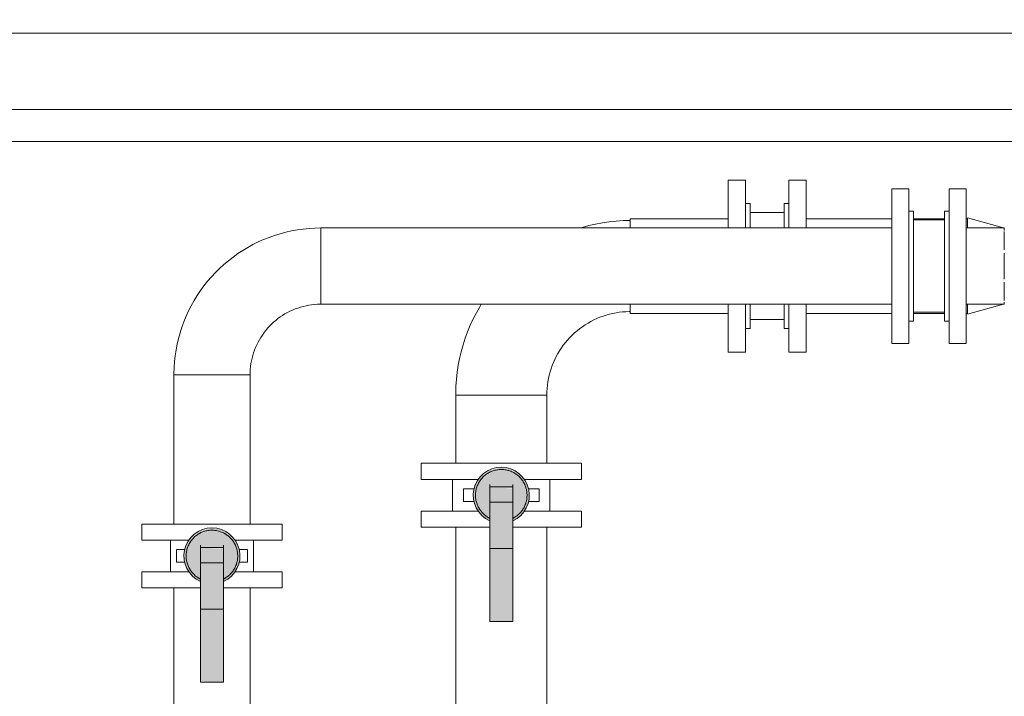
# Model space of a CAD drawing. Header units: metres. Extents: x -54598 to 1827199, y -329446 to -256744.
# Tile 170 of 256: x 117882 to 124756, y -299064 to -294341. Entities that reach past the tile are written whole.
import ezdxf

# ---------------------------------------------------------------- set-up
doc = ezdxf.new("R2010")
doc.units = ezdxf.units.M
doc.layers.add('P-PIPE', color=7, linetype='Continuous', lineweight=20)
doc.styles.add('ISO_1.0', font='isocpeur.ttf')

# ---------------------------------------------------------------- blocks, each defined once
blk = doc.blocks.new('Tecofi_VPI4448-02_Затвор дисковый поворотный с ручкой - Затвор дисковый поворотный_VPI 4448-02-V6-Разрез 5')
at = {"layer": 'P-PIPE'}
h = blk.add_hatch(color=37, dxfattribs=at)
h.paths.add_polyline_path([(-7702.9, 2189.1), (-7703.2, 2205.4), (-7703.5, 2200), (-7703.2, 2194.4)])
h.paths.add_polyline_path([(-7693.4, 2169.5), (-7702, 2186.5), (-7698.3, 2177.5), (-7695.8, 2173.2), (-7694.1, 2170.5)])
h.paths.add_polyline_path([(-7676.4, 2155.9), (-7690, 2166.1), (-7683, 2159.9), (-7676.6, 2156)])
h.paths.add_polyline_path([(-7675.1, 2155.4), (-7675.1, 2155.6), (-7676.4, 2155.9)])
h.paths.add_polyline_path([(-7702.9, 2210.9), (-7694.6, 2228), (-7699.1, 2221), (-7701.2, 2215.8), (-7702.1, 2213.3)])
h.paths.add_polyline_path([(-7693.4, 2230.6), (-7677.6, 2243.2), (-7685.4, 2238.1), (-7690.8, 2233.2), (-7693.2, 2230.8)])
h.paths.add_polyline_path([(-7676.4, 2244.2), (-7661.8, 2248), (-7665.1, 2247.8), (-7674, 2245)])
h = blk.add_hatch(color=37, dxfattribs=at)
h.paths.add_polyline_path([(-7665.9, 2243.4), (-7665.4, 2243.2), (-7665.4, 2243.5)])
h.paths.add_polyline_path([(-7675.1, 2155.6), (-7675.5, 2160.3), (-7683.1, 2165.3), (-7688.3, 2170), (-7689.9, 2172), (-7692.2, 2175), (-7695.1, 2180.8), (-7698.1, 2187), (-7700.1, 2200), (-7699.2, 2205.5), (-7697.2, 2215.1), (-7691.2, 2226.4), (-7687.7, 2230.8), (-7680.4, 2236.8), (-7669, 2242.7), (-7658.8, 2244.6), (-7655.1, 2245), (-7655.1, 2249), (-7677.1, 2243.6), (-7693.8, 2229.8), (-7702.9, 2210.9), (-7702.9, 2189.1), (-7693.2, 2169.3), (-7676.4, 2155.9)])
h = blk.add_hatch(color=37, dxfattribs=at)
h.paths.add_polyline_path([(-7675.1, 2161.3), (-7675.1, 2161.4), (-7676.4, 2161.5)])
h.paths.add_polyline_path([(-7699.7, 2199.4), (-7698.9, 2200.6), (-7699.6, 2199.5)])
h.paths.add_polyline_path([(-7655.1, 2244.5), (-7655.1, 2245), (-7656.9, 2244.5)])
h = blk.add_hatch(color=37, dxfattribs=at)
h.paths.add_polyline_path([(-7678, 2161.7), (-7677.1, 2161.9), (-7693.2, 2178), (-7699.1, 2200), (-7699.7, 2199.4), (-7699.1, 2192.9), (-7697.4, 2185.9), (-7691.5, 2173.7), (-7684.5, 2166.4), (-7678.3, 2161.9)])
h.paths.add_polyline_path([(-7675.1, 2160), (-7675.1, 2161.3), (-7677.1, 2161.2), (-7675.5, 2160.3)])
h.paths.add_polyline_path([(-7661.9, 2244), (-7662.1, 2244.3), (-7665.9, 2243.4)])
h.paths.add_polyline_path([(-7677.6, 2238.3), (-7670.3, 2239.9), (-7655.1, 2244.5), (-7661.8, 2244), (-7670.3, 2241.9), (-7672.3, 2241.5), (-7675.5, 2239.8)])
h.paths.add_polyline_path([(-7699.7, 2199.4), (-7697.6, 2205.5), (-7692.9, 2222.3), (-7677.6, 2238.3), (-7682.8, 2235.1), (-7687.7, 2230.8), (-7695.2, 2219.9), (-7696.5, 2216.5), (-7698.2, 2211.9), (-7698.9, 2207.2), (-7699.7, 2200)])
for points in [[(-7675.1, 2161.4), (-7675.1, 2218.7), (-7655.1, 2218.7), (-7655.1, 2244), (-7677.1, 2238.1), (-7693.2, 2222), (-7699.1, 2200), (-7693.2, 2178), (-7677.1, 2161.9)], [(-7635.1, 2155.6), (-7633.1, 2156.5), (-7616.4, 2170.2), (-7607.3, 2189.1), (-7607.3, 2210.9), (-7617, 2230.7), (-7633.8, 2244.2), (-7655.1, 2249), (-7655.1, 2245), (-7651, 2244.5), (-7637.4, 2241.2), (-7628.9, 2236.1), (-7621.9, 2230.1), (-7620.3, 2228.1), (-7618, 2225), (-7615.1, 2219.3), (-7612.1, 2213.1), (-7610.1, 2200), (-7611, 2194.4), (-7613, 2185), (-7619, 2173.6), (-7622.4, 2169.3), (-7629.8, 2163.3), (-7635.1, 2160), (-7635.1, 2155.8)], [(-7635.1, 2161.4), (-7633.1, 2161.9), (-7617, 2178), (-7611.1, 2200), (-7617.3, 2222.3), (-7633.1, 2238.1), (-7655.1, 2244), (-7655.1, 2218.7), (-7635.1, 2218.7), (-7635.1, 2165.4)], [(-7675.1, 2215), (-7635.1, 2215.2), (-7635.1, 2218.7), (-7675.1, 2218.7), (-7675.1, 2215.2)], [(-7675.1, 2214.3), (-7635.1, 2214.3), (-7635.1, 2215), (-7675.1, 2215)], [(-7647.1, 2212.3), (-7635.1, 2212.8), (-7635.1, 2214.3), (-7675.1, 2214), (-7675.1, 2212.3)], [(-7635.1, 2188), (-7635.1, 2212.3), (-7675.1, 2212.3), (-7675.1, 2188), (-7647.1, 2188)], [(-7675.1, 2107), (-7635.1, 2107), (-7635.1, 2188), (-7675.1, 2188), (-7675.1, 2138.5)], [(-7647.1, 1982), (-7635.1, 1982), (-7635.1, 2107), (-7675.1, 2107), (-7675.1, 1982)], [(-7635.1, 1980), (-7635.1, 1982), (-7675.1, 1981.5), (-7675.1, 1980), (-7647.1, 1980)]]:
    blk.add_hatch(color=37, dxfattribs=at).paths.add_polyline_path(points)
h = blk.add_hatch(color=37, dxfattribs=at)
h.paths.add_polyline_path([(-7635.1, 2160), (-7632.6, 2161.7), (-7635.1, 2161.3), (-7635.1, 2160.1)])
h.paths.add_polyline_path([(-7610.5, 2200.6), (-7611.1, 2207.2), (-7612.7, 2214.2), (-7618.7, 2226.3), (-7625.2, 2233.2), (-7632.2, 2238.3), (-7633.1, 2238.1), (-7617, 2222), (-7611.1, 2200), (-7610.6, 2200.6)])
h.paths.add_polyline_path([(-7632.6, 2161.7), (-7627.4, 2165), (-7622.4, 2169.3), (-7615, 2180.1), (-7613.7, 2183.5), (-7611.9, 2188.2), (-7611.3, 2192.9), (-7610.5, 2200), (-7611.1, 2199.2), (-7612.6, 2194.4), (-7617.3, 2177.7), (-7633.1, 2161.9)])
h.paths.add_polyline_path([(-7632.2, 2238.3), (-7637.4, 2241.2), (-7652.3, 2244.8), (-7655.1, 2244.7), (-7655.1, 2244), (-7633.1, 2238.5)])
h = blk.add_hatch(color=37, dxfattribs=at)
h.paths.add_polyline_path([(-7632.6, 2156.8), (-7624.7, 2161.9), (-7619.8, 2166.4), (-7618.8, 2167.8), (-7632.6, 2156.9)])
h.paths.add_polyline_path([(-7615.5, 2172), (-7611.1, 2179.1), (-7609, 2184.2), (-7608.5, 2186.8), (-7614.4, 2174.4)])
h.paths.add_polyline_path([(-7607.3, 2192.6), (-7606.7, 2200.1), (-7607.3, 2205.5), (-7607.3, 2194.4)])
h.paths.add_polyline_path([(-7607.3, 2210.9), (-7611.1, 2221), (-7614.4, 2226.8), (-7615.4, 2227.7), (-7608.2, 2212.7)])
h.paths.add_polyline_path([(-7616.8, 2230.6), (-7624.8, 2238.1), (-7629.6, 2241.5), (-7631.7, 2242.5), (-7617, 2230.7)])
h.paths.add_polyline_path([(-7633.8, 2244.2), (-7645.1, 2247.8), (-7648.3, 2247.5), (-7637.6, 2245)])
h = blk.add_hatch(color=37, dxfattribs=at)
h.paths.add_polyline_path([(-7634.1, 2160.6), (-7631.9, 2161.7), (-7633.2, 2161.3), (-7633.8, 2160.8)])
h.paths.add_polyline_path([(-7617.2, 2176.5), (-7616, 2178), (-7616.8, 2177.1), (-7617, 2176.8)])
h.paths.add_polyline_path([(-7610.5, 2198.4), (-7610.3, 2200.9), (-7610.5, 2199.8)])
h.paths.add_polyline_path([(-7615.4, 2219.9), (-7616.8, 2223.2), (-7616.3, 2222), (-7615.8, 2220.8)])
h.paths.add_polyline_path([(-7631.5, 2237.9), (-7633.1, 2239.1), (-7632.2, 2238.3), (-7631.9, 2238.1)])
h.paths.add_polyline_path([(-7633.1, 2238.1), (-7633.6, 2238.5), (-7633.8, 2238.3)])
at = {"layer": 'P-PIPE', "color": 5}
for p, q in [((-7740.1, 2227.8), (-7740.1, 2172.3)), ((-7675.1, 2215), (-7675.1, 2218.7)), ((-7635.1, 2218.7), (-7635.1, 2215)), ((-7570.1, 2172.3), (-7570.1, 2227.8)), ((-7721.1, 2211.1), (-7721.1, 2188.9)), ((-7721.1, 2211.1), (-7706.1, 2211.1)), ((-7706.1, 2211.1), (-7702.7, 2211.1)), ((-7675.1, 2214.3), (-7675.1, 2215)), ((-7635.1, 2215), (-7675.1, 2215)), ((-7675.1, 2212.3), (-7675.1, 2214.3)), ((-7675.1, 2188), (-7675.1, 2212.3)), ((-7635.1, 2215), (-7635.1, 2214.3)), ((-7635.1, 2214.3), (-7635.1, 2212.3)), ((-7635.1, 2212.3), (-7635.1, 2188)), ((-7607.5, 2211.1), (-7604.1, 2211.1)), ((-7604.1, 2211.1), (-7589.1, 2211.1)), ((-7589.1, 2188.9), (-7589.1, 2211.1)), ((-7706.1, 2188.9), (-7721.1, 2188.9)), ((-7702.7, 2188.9), (-7706.1, 2188.9)), ((-7675.1, 2107), (-7675.1, 2188)), ((-7635.1, 2188), (-7675.1, 2188)), ((-7635.1, 2188), (-7635.1, 2107)), ((-7604.1, 2188.9), (-7607.5, 2188.9)), ((-7589.1, 2188.9), (-7604.1, 2188.9)), ((-7675.1, 1982), (-7675.1, 2107)), ((-7675.1, 2107), (-7635.1, 2107)), ((-7635.1, 2107), (-7635.1, 1982)), ((-7675.1, 1980), (-7675.1, 1982)), ((-7675.1, 1980), (-7635.1, 1980)), ((-7635.1, 1982), (-7635.1, 1980))]:
    blk.add_line(p, q, dxfattribs=at)
at = {"layer": 'P-PIPE', "color": 5, "flags": 128}
for points in [[(-7655.1, 2245), (-7656.9, 2245), (-7658.7, 2244.9), (-7660.5, 2244.7), (-7662.3, 2244.4), (-7664, 2244.1), (-7665.8, 2243.7), (-7667.5, 2243.3), (-7669.2, 2242.7), (-7670.9, 2242.1), (-7672.6, 2241.5), (-7674.3, 2240.7), (-7675.9, 2239.9), (-7677.5, 2239.1), (-7679, 2238.1), (-7680.5, 2237.2), (-7682, 2236.1), (-7683.4, 2235), (-7684.8, 2233.8), (-7686.1, 2232.6), (-7687.4, 2231.4), (-7688.6, 2230.1), (-7689.8, 2228.7), (-7690.9, 2227.3), (-7692, 2225.8), (-7693, 2224.3), (-7693.9, 2222.8), (-7694.8, 2221.2), (-7695.6, 2219.6), (-7696.3, 2218), (-7697, 2216.3), (-7697.7, 2214.6), (-7698.2, 2212.9), (-7698.7, 2211.2), (-7699.1, 2209.4), (-7699.4, 2207.7), (-7699.7, 2205.9), (-7699.9, 2204.1), (-7700, 2202.3), (-7700.1, 2200.5), (-7700.1, 2198.7), (-7700, 2196.9), (-7699.8, 2195.1), (-7699.6, 2193.3), (-7699.3, 2191.6), (-7698.9, 2189.8), (-7698.5, 2188.1), (-7698, 2186.3), (-7697.4, 2184.6), (-7696.7, 2182.9), (-7696, 2181.3), (-7695.2, 2179.7), (-7694.4, 2178.1), (-7693.5, 2176.5), (-7692.5, 2175), (-7691.5, 2173.5), (-7690.4, 2172.1), (-7689.2, 2170.7), (-7688, 2169.4), (-7686.8, 2168.1), (-7685.5, 2166.8), (-7684.1, 2165.6), (-7682.7, 2164.5), (-7681.3, 2163.4), (-7679.8, 2162.4), (-7678.3, 2161.5), (-7676.7, 2160.6), (-7675.1, 2159.7)], [(-7635.1, 2159.7), (-7634.3, 2160.1), (-7632.7, 2161), (-7631.2, 2161.9), (-7629.7, 2162.9), (-7628.2, 2163.9), (-7626.8, 2165), (-7625.4, 2166.2), (-7624.1, 2167.4), (-7622.8, 2168.7), (-7621.6, 2170), (-7620.4, 2171.3), (-7619.3, 2172.8), (-7618.2, 2174.2), (-7617.2, 2175.7), (-7616.3, 2177.2), (-7615.4, 2178.8), (-7614.6, 2180.4), (-7613.8, 2182), (-7613.2, 2183.7), (-7612.5, 2185.4), (-7612, 2187.1), (-7611.5, 2188.9), (-7611.1, 2190.6), (-7610.7, 2192.4), (-7610.5, 2194.1), (-7610.3, 2195.9), (-7610.2, 2197.7), (-7610.1, 2199.5), (-7610.1, 2201.3), (-7610.2, 2203.1), (-7610.4, 2204.9), (-7610.6, 2206.7), (-7610.9, 2208.5), (-7611.3, 2210.2), (-7611.7, 2212), (-7612.2, 2213.7), (-7612.8, 2215.4), (-7613.5, 2217.1), (-7614.2, 2218.7), (-7615, 2220.4), (-7615.8, 2222), (-7616.7, 2223.5), (-7617.7, 2225), (-7618.7, 2226.5), (-7619.8, 2227.9), (-7620.9, 2229.3), (-7622.1, 2230.7), (-7623.4, 2232), (-7624.7, 2233.2), (-7626, 2234.4), (-7627.4, 2235.5), (-7628.9, 2236.6), (-7630.4, 2237.6), (-7631.9, 2238.6), (-7633.5, 2239.5), (-7635.1, 2240.3), (-7636.7, 2241.1), (-7638.3, 2241.8), (-7640, 2242.4), (-7641.7, 2243), (-7643.5, 2243.5), (-7645.2, 2243.9), (-7647, 2244.3), (-7648.7, 2244.6), (-7650.5, 2244.8), (-7652.3, 2244.9), (-7654.1, 2245), (-7655.1, 2245)]]:
    blk.add_lwpolyline(points, dxfattribs=at)
at = {"layer": 'P-PIPE', "color": 5}
for radius, start, end in [(49, 90, 245.81), (45, 117.9538, 122.5879), (45, 90, 92.4017), (49, 294.19, 90), (45, 88.6913, 90), (45, 57.9812, 61.8289), (45, 148.0993, 151.6152), (45, 26.499, 31.7108), (45, 177.7953, 182.2372), (45, 357.7953, 2.2372), (45, 206.499, 211.7108), (45, 328.0993, 331.6152), (45, 237.9812, 241.8289), (45, 297.9538, 302.5879)]:
    blk.add_arc((-7655.1, 2200), radius, start, end, dxfattribs=at)
blk = doc.blocks.new('VM_Фланец_ГОСТ 332591 - VM_Фланец_ГОСТ 33259-2015-V7-Разрез 5')
at = {"layer": 'P-PIPE'}
for p, q in [((-7795.1, 2255.8), (-7795.1, 2227.8)), ((-7795.1, 2255.8), (-7515.1, 2255.8)), ((-7515.1, 2227.8), (-7515.1, 2255.8)), ((-7695, 2227.8), (-7795.1, 2227.8)), ((-7515.1, 2227.8), (-7614.8, 2227.8))]:
    blk.add_line(p, q, dxfattribs=at)
blk = doc.blocks.new('VM_Фланец_ГОСТ 332591 - VM_Фланец_ГОСТ 33259-2015-V8-Разрез 5')
at = {"layer": 'P-PIPE'}
for p, q in [((-7795.1, 2172.3), (-7795.1, 2144.3)), ((-7795.1, 2172.3), (-7695.3, 2172.3)), ((-7615.2, 2172.3), (-7515.1, 2172.3)), ((-7515.1, 2144.3), (-7515.1, 2172.3)), ((-7675.3, 2144.3), (-7795.1, 2144.3)), ((-7515.1, 2144.3), (-7634.9, 2144.3))]:
    blk.add_line(p, q, dxfattribs=at)
blk = doc.blocks.new('Tecofi_VPI4448-02_Затвор дисковый поворотный с ручкой - Затвор дисковый поворотный_VPI 4448-02-V12-Разрез 5')
at = {"layer": 'P-PIPE'}
h = blk.add_hatch(color=37, dxfattribs=at)
h.paths.add_polyline_path([(-8207.9, 2083.2), (-8208.1, 2099.4), (-8208.5, 2094), (-8208.2, 2088.6)])
h.paths.add_polyline_path([(-8198.4, 2063.5), (-8207, 2080.5), (-8203.3, 2071.6), (-8200.8, 2067.2), (-8199.1, 2064.6)])
h.paths.add_polyline_path([(-8181.3, 2049.9), (-8195, 2060.1), (-8188, 2054), (-8181.6, 2050.1)])
h.paths.add_polyline_path([(-8180.1, 2049.4), (-8180.1, 2049.6), (-8181.3, 2049.9)])
h.paths.add_polyline_path([(-8207.9, 2105), (-8199.6, 2122), (-8204.1, 2115), (-8206.2, 2109.9), (-8207.1, 2107.3)])
h.paths.add_polyline_path([(-8198.4, 2124.6), (-8182.6, 2137.2), (-8190.4, 2132.2), (-8195.8, 2127.3), (-8198.2, 2124.8)])
h.paths.add_polyline_path([(-8181.3, 2138.2), (-8166.8, 2142.1), (-8170.1, 2141.8), (-8180.5, 2138.5)])
h = blk.add_hatch(color=37, dxfattribs=at)
h.paths.add_polyline_path([(-8170.9, 2137.5), (-8170.4, 2137.2), (-8170.4, 2137.5)])
h.paths.add_polyline_path([(-8180.1, 2049.6), (-8180.5, 2054.3), (-8188.1, 2059.4), (-8193.2, 2064), (-8194.9, 2066), (-8197.2, 2069.1), (-8200.1, 2074.8), (-8203.3, 2082.6), (-8205.1, 2094.1), (-8204.2, 2099.6), (-8202.2, 2109.1), (-8196.2, 2120.5), (-8192.7, 2124.8), (-8185.4, 2130.8), (-8174, 2136.8), (-8163.8, 2138.6), (-8160.1, 2139.1), (-8160.1, 2143.1), (-8182.1, 2137.6), (-8198.8, 2123.8), (-8207.9, 2105), (-8207.6, 2082.6), (-8198.2, 2063.3), (-8181.3, 2049.9)])
h = blk.add_hatch(color=37, dxfattribs=at)
h.paths.add_polyline_path([(-8180.1, 2055.3), (-8180.1, 2055.4), (-8181.3, 2055.5)])
h.paths.add_polyline_path([(-8204.6, 2093.4), (-8203.9, 2094.7), (-8204.6, 2093.5)])
h.paths.add_polyline_path([(-8160.1, 2138.6), (-8160.1, 2139.1), (-8161.9, 2138.6)])
h = blk.add_hatch(color=37, dxfattribs=at)
h.paths.add_polyline_path([(-8183, 2055.7), (-8182.1, 2056), (-8198.2, 2072.1), (-8204.1, 2094.1), (-8204.6, 2093.4), (-8204.1, 2086.9), (-8202.4, 2079.9), (-8196.5, 2067.8), (-8190, 2060.8), (-8183.3, 2056)])
h.paths.add_polyline_path([(-8180.1, 2054.1), (-8180.1, 2055.3), (-8182.1, 2055.2), (-8180.5, 2054.3)])
h.paths.add_polyline_path([(-8166.9, 2138), (-8167.1, 2138.4), (-8168.9, 2137.8)])
h.paths.add_polyline_path([(-8182.6, 2132.4), (-8175.3, 2134), (-8160.1, 2138.6), (-8166.8, 2138.1), (-8175.3, 2136), (-8177.3, 2135.5), (-8180.5, 2133.8)])
h.paths.add_polyline_path([(-8204.6, 2093.4), (-8202.6, 2099.6), (-8197.9, 2116.4), (-8182.6, 2132.4), (-8187.8, 2129.1), (-8192.7, 2124.8), (-8200.2, 2114), (-8201.5, 2110.6), (-8203.2, 2105.9), (-8203.9, 2101.2), (-8204.6, 2094.1)])
for points in [[(-8180.1, 2055.4), (-8180.1, 2112.7), (-8160.1, 2112.7), (-8160.1, 2138.1), (-8182.1, 2132.2), (-8198.2, 2116.1), (-8204.1, 2094.1), (-8198.2, 2072.1), (-8182.1, 2056)], [(-8140.1, 2049.6), (-8138.1, 2050.5), (-8121.4, 2064.3), (-8112.3, 2083.2), (-8112.3, 2105), (-8122, 2124.8), (-8140.1, 2138.5), (-8160.1, 2143.1), (-8160.1, 2139.1), (-8159.3, 2138.8), (-8153.1, 2138.3), (-8142.4, 2135.3), (-8133.9, 2130.1), (-8126.9, 2124.1), (-8125.3, 2122.1), (-8123, 2119), (-8120.1, 2113.3), (-8117.1, 2107.1), (-8115.1, 2094.1), (-8115.5, 2091.2), (-8118, 2079), (-8124, 2067.6), (-8127.4, 2063.3), (-8134.7, 2057.3), (-8140.1, 2054.1), (-8140.1, 2049.9)], [(-8140.1, 2055.4), (-8138.1, 2056), (-8122, 2072.1), (-8116.1, 2094.1), (-8122, 2116.1), (-8138.1, 2132.2), (-8160.1, 2138.1), (-8160.1, 2112.7), (-8140.1, 2112.7), (-8140.1, 2059.4)], [(-8140.1, 2109), (-8140.1, 2112.7), (-8180.1, 2112.7), (-8180.1, 2109), (-8168.9, 2109)], [(-8180.1, 2108.4), (-8140.1, 2108.4), (-8140.1, 2109), (-8180.1, 2109)], [(-8168.9, 2106.4), (-8140.1, 2106.9), (-8140.1, 2108.4), (-8180.1, 2108.1), (-8180.1, 2106.4)], [(-8140.1, 2082.1), (-8140.1, 2106.4), (-8180.1, 2106.4), (-8180.1, 2082.1), (-8168.9, 2082.1)], [(-8180.1, 2001.1), (-8140.1, 2001.1), (-8140.1, 2082.1), (-8180.1, 2082.1), (-8180.1, 2026.7)], [(-8180.1, 1876.1), (-8140.1, 1876.1), (-8140.1, 2001.1), (-8180.1, 2001.1), (-8180.1, 1915)], [(-8140.1, 1874.1), (-8140.1, 1876.1), (-8180.1, 1875.5), (-8180.1, 1874.1)]]:
    blk.add_hatch(color=37, dxfattribs=at).paths.add_polyline_path(points)
h = blk.add_hatch(color=37, dxfattribs=at)
h.paths.add_polyline_path([(-8140.1, 2054.1), (-8137.5, 2055.7), (-8140.1, 2055.3), (-8140.1, 2054.1)])
h.paths.add_polyline_path([(-8115.5, 2094.7), (-8116.1, 2101.2), (-8117.7, 2108.2), (-8123.7, 2120.4), (-8130.2, 2127.3), (-8137.2, 2132.4), (-8138.1, 2132.2), (-8122, 2116.1), (-8116.1, 2094.1), (-8115.5, 2094.6)])
h.paths.add_polyline_path([(-8137.5, 2055.7), (-8132.4, 2059), (-8127.4, 2063.3), (-8119.9, 2074.2), (-8118.7, 2077.6), (-8116.9, 2082.2), (-8116.3, 2086.9), (-8115.5, 2094.1), (-8116.1, 2093.2), (-8117.6, 2088.6), (-8122.3, 2071.8), (-8138.1, 2056)])
h.paths.add_polyline_path([(-8137.2, 2132.4), (-8142.4, 2135.3), (-8157.3, 2138.8), (-8160.1, 2138.5), (-8160.1, 2138.1), (-8138.1, 2132.5)])
h = blk.add_hatch(color=37, dxfattribs=at)
h.paths.add_polyline_path([(-8137.6, 2050.9), (-8129.7, 2056), (-8124.4, 2060.8), (-8123.8, 2061.9), (-8137.6, 2050.9)])
h.paths.add_polyline_path([(-8120.5, 2066.1), (-8116.1, 2073.1), (-8114, 2078.2), (-8113.4, 2080.8), (-8119.4, 2068.4)])
h.paths.add_polyline_path([(-8112.3, 2086.6), (-8111.7, 2094.1), (-8112.3, 2099.5), (-8112.3, 2088.6)])
h.paths.add_polyline_path([(-8112.3, 2105), (-8116.1, 2115), (-8119.4, 2120.9), (-8120.4, 2121.7), (-8113.2, 2106.8)])
h.paths.add_polyline_path([(-8121.8, 2124.6), (-8129.7, 2132.2), (-8134.6, 2135.6), (-8136.7, 2136.5), (-8122, 2124.8)])
h.paths.add_polyline_path([(-8138.8, 2138.2), (-8150.1, 2141.8), (-8153.3, 2141.5), (-8140.1, 2138.5)])
h = blk.add_hatch(color=37, dxfattribs=at)
h.paths.add_polyline_path([(-8139.1, 2054.7), (-8136.9, 2055.7), (-8138.1, 2055.3), (-8138.8, 2054.9)])
h.paths.add_polyline_path([(-8122.2, 2070.5), (-8121, 2072.1), (-8121.8, 2071.1), (-8122, 2070.8)])
h.paths.add_polyline_path([(-8115.5, 2092.4), (-8115.3, 2094.9), (-8115.5, 2093.8)])
h.paths.add_polyline_path([(-8120.4, 2113.9), (-8121.8, 2117.2), (-8121.2, 2116.1), (-8120.8, 2114.8)])
h.paths.add_polyline_path([(-8136.5, 2131.9), (-8138.1, 2133.2), (-8137.2, 2132.4), (-8136.9, 2132.2)])
h.paths.add_polyline_path([(-8138.1, 2132.2), (-8138.6, 2132.6), (-8138.8, 2132.4)])
at = {"layer": 'P-PIPE', "color": 5}
for p, q in [((-8232.6, 2121.8), (-8232.6, 2066.3)), ((-8087.6, 2066.3), (-8087.6, 2121.8)), ((-8222.1, 2105.2), (-8222.1, 2083)), ((-8222.1, 2105.2), (-8207.7, 2105.2)), ((-8180.1, 2109), (-8180.1, 2112.7)), ((-8180.1, 2108.4), (-8180.1, 2109)), ((-8140.1, 2109), (-8180.1, 2109)), ((-8180.1, 2106.4), (-8180.1, 2108.4)), ((-8180.1, 2082.1), (-8180.1, 2106.4)), ((-8140.1, 2112.7), (-8140.1, 2109)), ((-8140.1, 2109), (-8140.1, 2108.4)), ((-8140.1, 2108.4), (-8140.1, 2106.4)), ((-8140.1, 2106.4), (-8140.1, 2082.1)), ((-8112.5, 2105.2), (-8098.1, 2105.2)), ((-8098.1, 2083), (-8098.1, 2105.2)), ((-8207.7, 2083), (-8222.1, 2083)), ((-8180.1, 2001.1), (-8180.1, 2082.1)), ((-8140.1, 2082.1), (-8180.1, 2082.1)), ((-8140.1, 2082.1), (-8140.1, 2001.1)), ((-8098.1, 2083), (-8112.5, 2083)), ((-8180.1, 1876.1), (-8180.1, 2001.1)), ((-8180.1, 2001.1), (-8140.1, 2001.1)), ((-8140.1, 2001.1), (-8140.1, 1876.1)), ((-8180.1, 1874.1), (-8180.1, 1876.1)), ((-8180.1, 1874.1), (-8140.1, 1874.1)), ((-8140.1, 1876.1), (-8140.1, 1874.1))]:
    blk.add_line(p, q, dxfattribs=at)
at = {"layer": 'P-PIPE', "color": 5, "flags": 128}
for points in [[(-8160.1, 2139.1), (-8161.9, 2139), (-8163.7, 2138.9), (-8165.5, 2138.7), (-8167.2, 2138.5), (-8169, 2138.2), (-8170.8, 2137.8), (-8172.5, 2137.3), (-8174.2, 2136.8), (-8175.9, 2136.2), (-8177.6, 2135.5), (-8179.2, 2134.8), (-8180.9, 2134), (-8182.4, 2133.1), (-8184, 2132.2), (-8185.5, 2131.2), (-8187, 2130.1), (-8188.4, 2129), (-8189.8, 2127.9), (-8191.1, 2126.7), (-8192.4, 2125.4), (-8193.6, 2124.1), (-8194.8, 2122.7), (-8195.9, 2121.3), (-8196.9, 2119.9), (-8197.9, 2118.4), (-8198.9, 2116.8), (-8199.8, 2115.3), (-8200.6, 2113.7), (-8201.3, 2112), (-8202, 2110.4), (-8202.6, 2108.7), (-8203.2, 2107), (-8203.7, 2105.2), (-8204.1, 2103.5), (-8204.4, 2101.7), (-8204.7, 2099.9), (-8204.9, 2098.1), (-8205, 2096.3), (-8205.1, 2094.5), (-8205.1, 2092.7), (-8205, 2090.9), (-8204.8, 2089.2), (-8204.6, 2087.4), (-8204.3, 2085.6), (-8203.9, 2083.8), (-8203.5, 2082.1), (-8202.9, 2080.4), (-8202.4, 2078.7), (-8201.7, 2077), (-8201, 2075.3), (-8200.2, 2073.7), (-8199.4, 2072.1), (-8198.5, 2070.6), (-8197.5, 2069), (-8196.5, 2067.6), (-8195.4, 2066.1), (-8194.2, 2064.8), (-8193, 2063.4), (-8191.8, 2062.1), (-8190.5, 2060.9), (-8189.1, 2059.7), (-8187.7, 2058.5), (-8186.3, 2057.5), (-8184.8, 2056.5), (-8183.3, 2055.5), (-8181.7, 2054.6), (-8180.1, 2053.8)], [(-8140.1, 2053.8), (-8139.3, 2054.1), (-8137.7, 2055), (-8136.2, 2055.9), (-8134.7, 2056.9), (-8133.2, 2058), (-8131.8, 2059.1), (-8130.4, 2060.2), (-8129.1, 2061.4), (-8127.8, 2062.7), (-8126.6, 2064), (-8125.4, 2065.4), (-8124.3, 2066.8), (-8123.2, 2068.2), (-8122.2, 2069.7), (-8121.3, 2071.3), (-8120.4, 2072.8), (-8119.6, 2074.4), (-8118.8, 2076.1), (-8118.1, 2077.7), (-8117.5, 2079.4), (-8117, 2081.2), (-8116.5, 2082.9), (-8116.1, 2084.6), (-8115.7, 2086.4), (-8115.5, 2088.2), (-8115.3, 2090), (-8115.1, 2091.8), (-8115.1, 2093.6), (-8115.1, 2095.4), (-8115.2, 2097.2), (-8115.3, 2099), (-8115.6, 2100.7), (-8115.9, 2102.5), (-8116.3, 2104.3), (-8116.7, 2106), (-8117.2, 2107.7), (-8117.8, 2109.5), (-8118.4, 2111.1), (-8119.2, 2112.8), (-8119.9, 2114.4), (-8120.8, 2116), (-8121.7, 2117.5), (-8122.7, 2119.1), (-8123.7, 2120.5), (-8124.8, 2122), (-8125.9, 2123.4), (-8127.1, 2124.7), (-8128.4, 2126), (-8129.7, 2127.2), (-8131, 2128.4), (-8132.4, 2129.6), (-8133.9, 2130.6), (-8135.4, 2131.7), (-8136.9, 2132.6), (-8138.4, 2133.5), (-8140, 2134.3), (-8141.7, 2135.1), (-8143.3, 2135.8), (-8145, 2136.5), (-8146.7, 2137), (-8148.4, 2137.5), (-8150.2, 2138), (-8152, 2138.3), (-8153.7, 2138.6), (-8155.5, 2138.8), (-8157.3, 2139), (-8159.1, 2139), (-8160.1, 2139.1)]]:
    blk.add_lwpolyline(points, dxfattribs=at)
at = {"layer": 'P-PIPE', "color": 5}
for radius, start, end in [(49, 90, 245.81), (45, 117.9538, 122.5879), (45, 90, 92.4017), (49, 294.19, 90), (45, 88.6913, 90), (45, 57.9812, 61.8289), (45, 148.0993, 151.6152), (45, 26.499, 30.6903), (45, 177.7953, 182.2372), (45, 357.7953, 2.2372), (45, 206.499, 211.7108), (45, 328.0993, 331.6152), (45, 237.9812, 241.8289), (45, 297.9538, 302.5879)]:
    blk.add_arc((-8160.1, 2094.1), radius, start, end, dxfattribs=at)
blk = doc.blocks.new('VM_Фланец_ГОСТ 332591 - VM_Фланец_ГОСТ 33259-2015-733602-Разрез 5')
at = {"layer": 'P-PIPE'}
for p, q in [((-9182.6, 2149.8), (-9182.6, 2121.8)), ((-9182.6, 2149.8), (-8937.6, 2149.8)), ((-8937.6, 2121.8), (-8937.6, 2149.8)), ((-9100.1, 2121.8), (-9182.6, 2121.8)), ((-8937.6, 2121.8), (-9019.7, 2121.8))]:
    blk.add_line(p, q, dxfattribs=at)
blk = doc.blocks.new('VM_Фланец_ГОСТ 332591 - VM_Фланец_ГОСТ 33259-2015-V11-Разрез 5')
at = {"layer": 'P-PIPE'}
for p, q in [((-9182.6, 2066.3), (-9182.6, 2038.3)), ((-9182.6, 2066.3), (-9100.5, 2066.3)), ((-9020.1, 2066.3), (-8937.6, 2066.3)), ((-8937.6, 2038.3), (-8937.6, 2066.3)), ((-9080.2, 2038.3), (-9182.6, 2038.3)), ((-8937.6, 2038.3), (-9039.9, 2038.3))]:
    blk.add_line(p, q, dxfattribs=at)
blk = doc.blocks.new('ADSK_СтальСварка_Переход_ГОСТ17378-2001 - Исполнение 1_Неоцинкованные-733612-Разрез 5')
at = {"layer": 'P-PIPE', "color": 1}
for p, q in [((-6778.8, 2666.5), (-6841.1, 2684.2)), ((-6841.1, 2667.3), (-6841.1, 2682.9)), ((-6841.1, 2515.9), (-6778.8, 2533.5)), ((-6841.1, 2517.1), (-6841.1, 2532.6))]:
    blk.add_line(p, q, dxfattribs=at)
blk = doc.blocks.new('Tecofi_CB4450_Клапан обратный межфланцевый - Клапан обратный двухстворчатый межфланцевый_CB 4450-733614-Разрез 5')
at = {"layer": 'P-PIPE', "color": 5}
for p, q in [((-7220.6, 2709), (-7229.1, 2709)), ((-7220.6, 2709), (-7220.6, 2667.1)), ((-7153.1, 2709), (-7161.6, 2709)), ((-7161.6, 2667.1), (-7161.6, 2709)), ((-7161.6, 2693.5), (-7220.6, 2693.5)), ((-7220.6, 2532.9), (-7220.6, 2491)), ((-7161.6, 2491), (-7161.6, 2532.9)), ((-7220.6, 2506.5), (-7161.6, 2506.5)), ((-7229.1, 2491), (-7220.6, 2491)), ((-7161.6, 2491), (-7153.1, 2491))]:
    blk.add_line(p, q, dxfattribs=at)
blk = doc.blocks.new('VM_Фланец_ГОСТ 332591 - VM_Фланец_ГОСТ 33259-2015-733618-Разрез 5')
at = {"layer": 'P-PIPE'}
for p, q in [((-7123.1, 2750), (-7153.1, 2750)), ((-7153.1, 2666.9), (-7153.1, 2750)), ((-7123.1, 2750), (-7123.1, 2666.9)), ((-7153.1, 2450), (-7153.1, 2533.1)), ((-7123.1, 2533.1), (-7123.1, 2450)), ((-7153.1, 2450), (-7123.1, 2450))]:
    blk.add_line(p, q, dxfattribs=at)
blk = doc.blocks.new('VM_Фланец_ГОСТ 332591 - VM_Фланец_ГОСТ 33259-2015-V52-Разрез 5')
at = {"layer": 'P-PIPE'}
for p, q in [((-7229.1, 2750), (-7259.1, 2750)), ((-7259.1, 2666.9), (-7259.1, 2750)), ((-7229.1, 2750), (-7229.1, 2666.9)), ((-7259.1, 2450), (-7259.1, 2533.1)), ((-7229.1, 2533.1), (-7229.1, 2450)), ((-7259.1, 2450), (-7229.1, 2450))]:
    blk.add_line(p, q, dxfattribs=at)
blk = doc.blocks.new('ADSK_СтальСварка_Отвод_ГОСТ17375-2001 - Исполнение 2-733619-Разрез 5')
at = {"layer": 'P-PIPE', "color": 5}
blk.add_line((-7575.6, 2375), (-7734.6, 2375), dxfattribs=at)
at = {"layer": 'P-PIPE', "color": 5, "flags": 128}
for points in [[(-7430.1, 2679.5), (-7442.3, 2679.3), (-7454.4, 2678.5), (-7466.5, 2677.3), (-7478.6, 2675.6), (-7490.6, 2673.4), (-7502.5, 2670.8), (-7514.2, 2667.6), (-7517.9, 2666.5)], [(-7690, 2533.5), (-7692.7, 2529.1), (-7698.6, 2518.5), (-7704.2, 2507.7), (-7709.3, 2496.6), (-7713.9, 2485.3), (-7718.1, 2473.9), (-7721.8, 2462.3), (-7725.1, 2450.6), (-7727.9, 2438.7), (-7730.2, 2426.8), (-7732, 2414.7), (-7733.3, 2402.6), (-7734.2, 2390.5), (-7734.6, 2378.3), (-7734.6, 2375)], [(-7575.6, 2375), (-7575.5, 2380.8), (-7575.1, 2386.6), (-7574.5, 2392.4), (-7573.7, 2398.2), (-7572.7, 2403.9), (-7571.4, 2409.6), (-7569.9, 2415.2), (-7568.2, 2420.8), (-7566.3, 2426.3), (-7564.1, 2431.7), (-7561.7, 2437), (-7559.2, 2442.2), (-7556.4, 2447.3), (-7553.4, 2452.3), (-7550.2, 2457.2), (-7546.8, 2461.9), (-7543.2, 2466.5), (-7539.5, 2470.9), (-7535.6, 2475.2), (-7531.5, 2479.4), (-7527.2, 2483.3), (-7522.8, 2487.1), (-7518.2, 2490.8), (-7513.5, 2494.2), (-7508.7, 2497.4), (-7503.7, 2500.5), (-7498.7, 2503.3), (-7493.5, 2506), (-7488.2, 2508.4), (-7482.8, 2510.6), (-7477.4, 2512.6), (-7471.8, 2514.4), (-7466.2, 2515.9), (-7460.5, 2517.3), (-7454.8, 2518.4), (-7449.1, 2519.3), (-7443.3, 2519.9), (-7437.5, 2520.3), (-7431.7, 2520.5), (-7430.1, 2520.5)]]:
    blk.add_lwpolyline(points, dxfattribs=at)
blk = doc.blocks.new('Tecofi_CB4450_Клапан обратный межфланцевый - Клапан обратный двухстворчатый межфланцевый_CB 4450-733621-Разрез 5')
at = {"layer": 'P-PIPE', "color": 5}
for p, q in [((-6935.6, 2696), (-6943.6, 2696)), ((-6935.6, 2696), (-6935.6, 2600)), ((-6873.6, 2696), (-6881.6, 2696)), ((-6881.6, 2600), (-6881.6, 2696)), ((-6881.6, 2680.5), (-6935.6, 2680.5)), ((-6935.6, 2600), (-6935.6, 2504)), ((-6881.6, 2504), (-6881.6, 2600)), ((-6935.6, 2519.5), (-6881.6, 2519.5)), ((-6943.6, 2504), (-6935.6, 2504)), ((-6881.6, 2504), (-6873.6, 2504))]:
    blk.add_line(p, q, dxfattribs=at)
blk = doc.blocks.new('VM_Фланец_ГОСТ 332591 - VM_Фланец_ГОСТ 33259-2015-733625-Разрез 5')
at = {"layer": 'P-PIPE'}
for p, q in [((-6943.6, 2735), (-6973.6, 2735)), ((-6973.6, 2600), (-6973.6, 2735)), ((-6943.6, 2735), (-6943.6, 2600)), ((-6973.6, 2465), (-6973.6, 2600)), ((-6943.6, 2600), (-6943.6, 2465)), ((-6973.6, 2465), (-6943.6, 2465))]:
    blk.add_line(p, q, dxfattribs=at)
blk = doc.blocks.new('VM_Фланец_ГОСТ 332591 - VM_Фланец_ГОСТ 33259-2015-V54-Разрез 5')
at = {"layer": 'P-PIPE'}
for p, q in [((-6843.6, 2735), (-6873.6, 2735)), ((-6873.6, 2600), (-6873.6, 2735)), ((-6843.6, 2735), (-6843.6, 2600)), ((-6873.6, 2465), (-6873.6, 2600)), ((-6843.6, 2600), (-6843.6, 2465)), ((-6873.6, 2465), (-6843.6, 2465))]:
    blk.add_line(p, q, dxfattribs=at)
blk = doc.blocks.new('ADSK_СтальСварка_Отвод_ГОСТ17375-2001 - Исполнение 2-733626-Разрез 5')
at = {"layer": 'P-PIPE', "color": 5}
for p, q in [((-7970.1, 2666.5), (-7970.1, 2533.5)), ((-8093.6, 2410), (-8226.6, 2410))]:
    blk.add_line(p, q, dxfattribs=at)
at = {"layer": 'P-PIPE', "color": 5, "flags": 128}
for points in [[(-7970.1, 2666.5), (-7980.3, 2666.3), (-7990.6, 2665.7), (-8000.8, 2664.7), (-8010.9, 2663.2), (-8021, 2661.4), (-8031.1, 2659.1), (-8041, 2656.5), (-8050.8, 2653.5), (-8060.4, 2650.1), (-8070, 2646.3), (-8079.3, 2642.1), (-8088.5, 2637.5), (-8097.5, 2632.6), (-8106.3, 2627.3), (-8114.9, 2621.7), (-8123.3, 2615.7), (-8131.4, 2609.4), (-8139.2, 2602.8), (-8146.8, 2595.9), (-8154.1, 2588.7), (-8161.1, 2581.2), (-8167.8, 2573.4), (-8174.2, 2565.4), (-8180.2, 2557.1), (-8185.9, 2548.6), (-8191.3, 2539.8), (-8196.3, 2530.9), (-8201, 2521.8), (-8205.2, 2512.4), (-8209.1, 2502.9), (-8212.7, 2493.3), (-8215.8, 2483.5), (-8218.6, 2473.7), (-8220.9, 2463.7), (-8222.8, 2453.6), (-8224.4, 2443.5), (-8225.5, 2433.3), (-8226.2, 2423), (-8226.6, 2412.8), (-8226.6, 2410)], [(-8093.6, 2410), (-8093.5, 2414.9), (-8093.2, 2419.9), (-8092.7, 2424.8), (-8092, 2429.7), (-8091.1, 2434.5), (-8090, 2439.4), (-8088.8, 2444.1), (-8087.3, 2448.8), (-8085.7, 2453.5), (-8083.8, 2458.1), (-8081.8, 2462.6), (-8079.6, 2467), (-8077.3, 2471.4), (-8074.7, 2475.6), (-8072, 2479.7), (-8069.1, 2483.8), (-8066.1, 2487.7), (-8062.9, 2491.4), (-8059.6, 2495.1), (-8056.1, 2498.6), (-8052.5, 2502), (-8048.8, 2505.2), (-8044.9, 2508.3), (-8040.9, 2511.2), (-8036.8, 2513.9), (-8032.6, 2516.5), (-8028.3, 2518.9), (-8023.9, 2521.2), (-8019.4, 2523.2), (-8014.8, 2525.1), (-8010.2, 2526.8), (-8005.5, 2528.3), (-8000.7, 2529.6), (-7995.9, 2530.8), (-7991.1, 2531.7), (-7986.2, 2532.4), (-7981.3, 2533), (-7976.4, 2533.3), (-7971.4, 2533.5), (-7970.1, 2533.5)]]:
    blk.add_lwpolyline(points, dxfattribs=at)
blk = doc.blocks.new('safdds')
at = {"layer": 'P-PIPE', "color": 1}
for p, q in [((308085.1, 100793.4), (305337.7, 100793.4)), ((305337.7, 100660.4), (308085.1, 100660.4)), ((305577.7, 100604.4), (308272.6, 100604.4))]:
    blk.add_line(p, q, dxfattribs=at)
at = {"layer": 'P-PIPE', "color": 5}
for p, q in [((306948.7, 100469.4), (306777.7, 100469.4)), ((306777.7, 100453.9), (306777.7, 100469.4)), ((307234.1, 100469.4), (307084.7, 100469.4)), ((307326.1, 100469.4), (307272.2, 100469.4)), ((307366.7, 100469.4), (307364.1, 100469.4)), ((307234.1, 100453.4), (306237.7, 100453.4)), ((306237.7, 100320.4), (306237.7, 100453.4)), ((307430.7, 100453.4), (307364.1, 100453.4)), ((307430.7, 100453.4), (307430.7, 100448.9)), ((307430.7, 100447.2), (307430.7, 100415)), ((307430.7, 100409.7), (307430.7, 100364.1)), ((307430.7, 100358.8), (307430.7, 100326.6)), ((306237.7, 100320.4), (307234.1, 100320.4)), ((306777.7, 100304.4), (306777.7, 100319.9)), ((307364.1, 100320.4), (307430.7, 100320.4)), ((307430.7, 100324), (307430.7, 100320.4)), ((306777.7, 100304.4), (306948.7, 100304.4)), ((307084.7, 100304.4), (307234.1, 100304.4)), ((307272.1, 100304.4), (307326.1, 100304.4)), ((307364.1, 100304.4), (307366.7, 100304.4)), ((305981.2, 100196.9), (305981.2, 99936.7)), ((305981.2, 100196.9), (306114.2, 100196.9)), ((306114.2, 99936.7), (306114.2, 100196.9)), ((306473.2, 100161.9), (306473.2, 100042.7)), ((306473.2, 100161.9), (306632.2, 100161.9)), ((306632.2, 100042.7), (306632.2, 100161.9)), ((306473.2, 99931.2), (306473.2, 99517)), ((306632.2, 99517), (306632.2, 99931.2)), ((305981.2, 99825.2), (305981.2, 99366.9)), ((306114.2, 99366.9), (306114.2, 99825.2))]:
    blk.add_line(p, q, dxfattribs=at)
at = {"layer": 'P-PIPE'}
for name, p in [('VM_Фланец_ГОСТ 332591 - VM_Фланец_ГОСТ 33259-2015-V52-Разрез 5', (314207.8, 97786.9)), ('VM_Фланец_ГОСТ 332591 - VM_Фланец_ГОСТ 33259-2015-733618-Разрез 5', (314207.8, 97786.9)), ('VM_Фланец_ГОСТ 332591 - VM_Фланец_ГОСТ 33259-2015-733625-Разрез 5', (314207.8, 97786.9)), ('VM_Фланец_ГОСТ 332591 - VM_Фланец_ГОСТ 33259-2015-V54-Разрез 5', (314207.8, 97786.9)), ('VM_Фланец_ГОСТ 332591 - VM_Фланец_ГОСТ 33259-2015-V7-Разрез 5', (314207.8, 97786.9)), ('VM_Фланец_ГОСТ 332591 - VM_Фланец_ГОСТ 33259-2015-V8-Разрез 5', (314207.8, 97786.9)), ('VM_Фланец_ГОСТ 332591 - VM_Фланец_ГОСТ 33259-2015-733602-Разрез 5', (315107.8, 97786.9)), ('VM_Фланец_ГОСТ 332591 - VM_Фланец_ГОСТ 33259-2015-V11-Разрез 5', (315107.8, 97786.9))]:
    blk.add_blockref(name, p, dxfattribs=at)
at = {"layer": 'P-PIPE', "color": 5}
for name in ['Tecofi_CB4450_Клапан обратный межфланцевый - Клапан обратный двухстворчатый межфланцевый_CB 4450-733614-Разрез 5', 'Tecofi_CB4450_Клапан обратный межфланцевый - Клапан обратный двухстворчатый межфланцевый_CB 4450-733621-Разрез 5', 'ADSK_СтальСварка_Отвод_ГОСТ17375-2001 - Исполнение 2-733619-Разрез 5', 'ADSK_СтальСварка_Отвод_ГОСТ17375-2001 - Исполнение 2-733626-Разрез 5', 'Tecofi_VPI4448-02_Затвор дисковый поворотный с ручкой - Затвор дисковый поворотный_VPI 4448-02-V6-Разрез 5', 'Tecofi_VPI4448-02_Затвор дисковый поворотный с ручкой - Затвор дисковый поворотный_VPI 4448-02-V12-Разрез 5']:
    blk.add_blockref(name, (314207.8, 97786.9), dxfattribs=at)
at = {"layer": 'P-PIPE', "color": 1}
blk.add_blockref('ADSK_СтальСварка_Переход_ГОСТ17378-2001 - Исполнение 1_Неоцинкованные-733612-Разрез 5', (314207.8, 97786.9), dxfattribs=at)

msp = doc.modelspace()

# ---------------------------------------------------------------- block references
at = {"color": 5, "lineweight": 30, "xscale": 4, "yscale": 4, "zscale": 4}
msp.add_blockref('safdds', (-1104966.5, -697608.3), dxfattribs=at)

# ---------------------------------------------------------------- texts
at = {"insert": (-31447.3, -294346.1), "char_height": 296.352, "width": 15926.819, "attachment_point": 1, "style": 'ISO_1.0'}
msp.add_mtext('\\pi6266.79412;ОБЩИЕ УКАЗАНИЯ.\\P\\pi7963.40932;\\P\\pi0; Данный   рабочий  проект выполнен согласно   задания   на  проектирование.\\PКотельная блочная  {\\C7;1100Гн} предназначена для снабжения теплом .\\P Расчетная температура наружного воздуха tнар.= -14°С.\\P Котельная блочная транспортабельная автоматизированная  {\\C7;1100Гн} производительностью 1.200 МВт смонтирована на прочной раме и поставляется в 100% заводской готовности.\\P Теплоснабжение осуществляется по открытой схеме по температурному графику 90-70°С (2-х трубная система).\\P Котельная комплектуется 2 водогрейными  автоматизированными  котлами  {\\fISOCPEUR|b0|i0|c238|p34;1} котел {\\C0;КВа-0,58\\C7;Гн}.  Котел  оборудован газовыми  горелками.\\PРасход газа на {\\fISOCPEUR|b0|i0|c238|p34;1} котел  {\\C0;КВа-0,46\\C7;Гн}.        -56.8 м3/ч.\\P Внутри блочной котельной располагаются водоподготовительная система, сетевые циркуляционные насосы,  а также электрооборудование, КИП и А (щиты управления, входные распределительные устройства, пульты управления и другое вспомогательное оборудование.\\P Дымовые трубы  поставляются  заводом-изготовителем.\\P Котельная  II  степени  огнестойкости.', dxfattribs=at)

doc.saveas('drawing.dxf')
